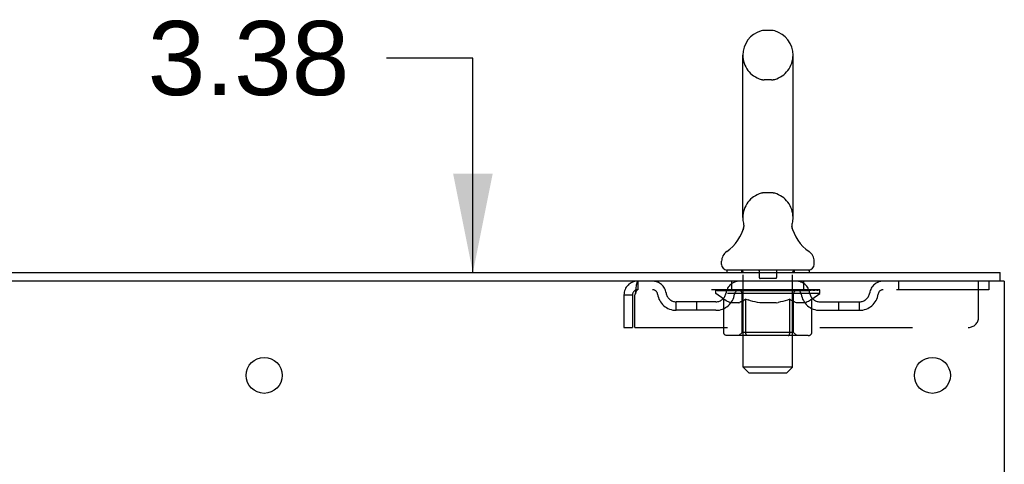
# Model space of a CAD drawing. Header units: inches. Extents: x 0 to 204, y 0 to 132.
# Tile 117 of 118: x 126.88 to 138.86, y 87.13 to 92.54. Entities that reach past the tile are written whole.
import ezdxf

# ---------------------------------------------------------------- set-up
doc = ezdxf.new("R2010")
doc.units = ezdxf.units.IN
doc.header["$LTSCALE"] = 11.243375
doc.header["$MEASUREMENT"] = 0
doc.linetypes.add('HIDDEN', pattern=[0.2, 0.1, -0.1])
doc.layers.get('0').update_dxf_attribs({"linetype": 'CONTINUOUS'})
doc.layers.add('DEFAULT_2', color=8, linetype='HIDDEN')
doc.layers.add('DIMENSIONS', color=7, linetype='CONTINUOUS')
doc.styles.get("Standard").update_dxf_attribs({"font": 'arial.ttf'})
doc.dimstyles.new('DIMSTYLE_1', dxfattribs={"dimtxt": 0.901875, "dimasz": 1.2025, "dimexe": 0.09, "dimexo": 0.07, "dimgap": 0.0375, "dimtad": 0, "dimtih": 1, "dimtoh": 1, "dimzin": 4, "dimdsep": 46, "dimtxsty": 'Standard', "dimblk": '_FILLED', "dimblk1": '_FILLED', "dimblk2": '_FILLED', "dimcen": 0.09, "dimadec": 3, "dimazin": 1, "dimtfac": 1, "dimtdec": 3, "dimtofl": 0, "dimtmove": 0, "dimatfit": 3, "dimldrblk": '_FILLED', "dimfxl": 0, "dimtolj": 1, "dimtzin": 4, "dimarcsym": 0})

# ---------------------------------------------------------------- blocks, each defined once
blk = doc.blocks.new('_FILLED')
at = {"color": 0, "linetype": 'ByBlock'}
blk.add_solid([(0, 0), (-1, 0.2), (-1, -0.2)], dxfattribs=at)
blk = doc.blocks.new('*D20')
at = {"layer": 'DIMENSIONS', "color": 2, "linetype": 'Continuous'}
for p, q in [((132.396, 92.07), (131.344, 92.07)), ((132.396, 89.46), (132.396, 92.07)), ((132.396, 86.085), (132.396, 83.68))]:
    blk.add_line(p, q, dxfattribs=at)
at = {"layer": 'DIMENSIONS', "color": 2, "linetype": 'Continuous', "xscale": 1.2025, "yscale": 1.2025, "zscale": 1.2025}
for p, rotation in [((132.396, 89.46), 270), ((132.396, 86.085), 90)]:
    blk.add_blockref('_FILLED', p, dxfattribs=dict(at, rotation=rotation))
at = {"layer": 'DIMENSIONS', "color": 2, "linetype": 'Continuous', "insert": (130.893, 92.521), "char_height": 0.9019, "width": 2.45082, "attachment_point": 3, "line_spacing_factor": 0.9}
blk.add_mtext('3.38', dxfattribs=at)

msp = doc.modelspace()

# ---------------------------------------------------------------- linework, layer by layer
at = {"color": 7, "linetype": 'Continuous'}
for p, q in [((136.027, 92.405), (135.939, 92.405)), ((135.677, 90.13), (135.677, 92.105)), ((136.289, 90.13), (136.289, 92.105)), ((136.277, 90.036), (136.278, 90.041)), ((136.278, 90.046), (136.279, 90.051)), ((136.278, 90.041), (136.278, 90.046)), ((136.28, 90.056), (136.281, 90.06)), ((135.683, 89.987), (135.682, 89.982)), ((136.277, 90.031), (136.277, 90.036)), ((136.277, 90.026), (136.277, 90.031)), ((136.277, 90.021), (136.277, 90.026)), ((136.277, 90.016), (136.277, 90.021)), ((136.278, 90.011), (136.277, 90.016)), ((136.279, 90.006), (136.278, 90.011)), ((136.279, 90.001), (136.279, 90.006)), ((136.28, 89.997), (136.279, 90.001)), ((136.281, 89.993), (136.28, 89.997)), ((135.42, 89.559), (135.42, 89.598)), ((136.545, 89.559), (136.545, 89.598)), ((135.483, 89.49), (135.483, 89.46)), ((136.483, 89.49), (135.483, 89.49)), ((136.483, 89.49), (136.483, 89.46)), ((138.806, 89.356), (138.806, 89.46))]:
    msp.add_line(p, q, dxfattribs=at)
at = {"color": 3, "linetype": 'Continuous'}
for p, q in [((121.047, 89.46), (138.806, 89.46)), ((138.858, 89.356), (121.052, 89.356)), ((138.858, 89.356), (138.858, 9.564))]:
    msp.add_line(p, q, dxfattribs=at)
at = {"color": 7, "linetype": 'Continuous'}
for points in [[(135.685, 90.06), (135.686, 90.056), (135.687, 90.051), (135.688, 90.046), (135.688, 90.041), (135.689, 90.036), (135.689, 90.031), (135.689, 90.026), (135.689, 90.021), (135.688, 90.016), (135.688, 90.011), (135.687, 90.006), (135.686, 90.001), (135.685, 89.997), (135.684, 89.992), (135.683, 89.987)], [(136.279, 90.051), (136.28, 90.056), (136.281, 90.06)]]:
    msp.add_lwpolyline(points, dxfattribs=at)
at = {"color": 3, "linetype": 'Continuous'}
for centre in [(129.858, 88.21), (137.983, 88.21)]:
    msp.add_circle(centre, 0.219, dxfattribs=at)
at = {"color": 7, "linetype": 'Continuous'}
for centre, radius, start, end in [((135.983, 92.105), 0.306, 105.6303, 180), ((135.939, 92.261), 0.144, 90, 105.6303), ((136.027, 92.261), 0.144, 74.3697, 90), ((135.983, 92.105), 0.306, 0, 74.3697), ((135.983, 90.13), 0.306, 180, 193.2053), ((135.983, 90.13), 0.306, 346.7947, 360), ((135.185, 90.146), 0.523, 304.6624, 347.2389), ((136.781, 90.146), 0.523, 192.7611, 235.3376), ((135.564, 89.598), 0.144, 124.6624, 180), ((136.402, 89.598), 0.144, 360, 55.3376), ((135.489, 89.559), 0.069, 180, 265), ((136.476, 89.559), 0.069, 275, 360)]:
    msp.add_arc(centre, radius, start, end, dxfattribs=at)
at = {"layer": 'DEFAULT_2', "color": 8, "linetype": 'HIDDEN'}
for p, q in [((136.027, 91.805), (135.939, 91.805)), ((136.027, 90.43), (135.939, 90.43)), ((135.663, 89.49), (135.663, 89.46)), ((135.683, 88.309), (135.683, 89.46)), ((135.878, 89.48), (135.878, 89.4)), ((136.088, 89.48), (136.088, 89.4)), ((136.283, 88.309), (136.283, 89.46)), ((136.303, 89.49), (136.303, 89.46)), ((134.4, 89.356), (134.4, 89.252)), ((135.545, 89.252), (135.545, 89.356)), ((136.078, 89.39), (135.888, 89.39)), ((136.42, 89.252), (136.42, 89.356)), ((137.57, 89.356), (137.57, 89.252)), ((138.545, 88.918), (138.545, 89.356)), ((138.67, 89.356), (138.67, 89.252)), ((138.67, 89.252), (134.4, 89.252)), ((135.35, 89.205), (135.35, 89.245)), ((135.35, 89.245), (135.656, 89.245)), ((135.446, 89.137), (135.35, 89.205)), ((136.616, 89.205), (135.35, 89.205)), ((135.351, 89.245), (135.351, 89.249)), ((135.471, 89.248), (135.351, 89.249)), ((135.359, 89.245), (135.359, 89.252)), ((135.368, 89.242), (135.368, 89.245)), ((135.368, 89.242), (136.598, 89.242)), ((135.377, 89.242), (135.377, 89.245)), ((135.378, 89.242), (135.378, 89.245)), ((135.388, 89.245), (135.388, 89.252)), ((135.404, 89.242), (135.404, 89.245)), ((135.406, 89.242), (135.406, 89.245)), ((135.434, 89.245), (135.434, 89.252)), ((135.449, 89.242), (135.449, 89.245)), ((135.452, 89.242), (135.452, 89.245)), ((135.471, 89.245), (135.471, 89.248)), ((135.498, 89.245), (135.498, 89.252)), ((135.499, 89.242), (135.499, 89.245)), ((135.5, 89.242), (135.5, 89.245)), ((135.503, 89.242), (135.503, 89.245)), ((135.51, 89.242), (135.51, 89.245)), ((135.51, 89.242), (135.51, 89.245)), ((135.514, 89.242), (135.514, 89.245)), ((135.517, 89.242), (135.517, 89.246)), ((135.521, 89.242), (135.521, 89.245)), ((135.535, 89.242), (135.535, 89.245)), ((135.554, 89.242), (135.554, 89.247)), ((135.554, 89.242), (135.554, 89.245)), ((135.574, 89.242), (135.574, 89.245)), ((135.574, 89.242), (135.574, 89.245)), ((135.576, 89.245), (135.576, 89.252)), ((135.586, 89.242), (135.586, 89.245)), ((135.59, 89.242), (135.59, 89.245)), ((135.599, 89.242), (135.599, 89.245)), ((135.61, 89.242), (135.61, 89.249)), ((135.626, 89.242), (135.626, 89.245)), ((135.629, 89.242), (135.629, 89.245)), ((135.656, 89.242), (135.656, 89.245)), ((135.723, 89.245), (135.661, 89.245)), ((135.666, 89.245), (135.666, 89.252)), ((135.67, 88.733), (135.67, 89.202)), ((135.673, 89.242), (135.673, 89.245)), ((135.678, 89.242), (135.678, 89.245)), ((135.684, 89.242), (135.684, 89.25)), ((135.688, 89.242), (135.688, 89.245)), ((135.699, 89.242), (135.699, 89.245)), ((135.723, 89.242), (135.723, 89.245)), ((135.798, 89.245), (135.739, 89.245)), ((135.759, 89.242), (135.759, 89.245)), ((135.766, 89.245), (135.766, 89.252)), ((135.77, 89.242), (135.77, 89.245)), ((135.772, 89.242), (135.772, 89.251)), ((135.775, 89.242), (135.775, 89.245)), ((135.783, 89.242), (135.783, 89.245)), ((135.798, 89.242), (135.798, 89.245)), ((135.878, 89.245), (135.824, 89.245)), ((135.837, 89.242), (135.837, 89.245)), ((135.868, 89.245), (135.983, 89.252)), ((135.873, 89.245), (135.873, 89.252)), ((135.873, 89.251), (135.873, 89.252)), ((135.873, 89.245), (135.873, 89.251)), ((135.873, 89.242), (135.873, 89.245)), ((135.877, 89.242), (135.877, 89.245)), ((135.878, 89.242), (135.878, 89.245)), ((135.879, 89.242), (135.879, 89.245)), ((135.962, 89.245), (135.914, 89.245)), ((135.919, 89.242), (135.919, 89.245)), ((135.962, 89.242), (135.962, 89.245)), ((135.98, 89.245), (135.98, 89.245)), ((135.98, 89.242), (135.98, 89.245)), ((135.98, 89.242), (135.98, 89.245)), ((135.983, 89.245), (135.983, 89.252)), ((135.983, 89.252), (136.097, 89.245)), ((135.985, 89.242), (135.985, 89.245)), ((135.985, 89.245), (135.986, 89.245)), ((135.986, 89.242), (135.986, 89.245)), ((136.004, 89.242), (136.004, 89.245)), ((136.004, 89.245), (136.052, 89.245)), ((136.046, 89.242), (136.046, 89.245)), ((136.087, 89.242), (136.087, 89.245)), ((136.087, 89.242), (136.087, 89.245)), ((136.087, 89.245), (136.142, 89.245)), ((136.088, 89.242), (136.088, 89.245)), ((136.092, 89.251), (136.093, 89.252)), ((136.092, 89.245), (136.092, 89.251)), ((136.092, 89.242), (136.092, 89.245)), ((136.093, 89.245), (136.093, 89.252)), ((136.129, 89.242), (136.129, 89.245)), ((136.168, 89.242), (136.168, 89.245)), ((136.168, 89.245), (136.227, 89.245)), ((136.183, 89.242), (136.183, 89.245)), ((136.191, 89.242), (136.191, 89.245)), ((136.193, 89.242), (136.193, 89.251)), ((136.196, 89.242), (136.196, 89.245)), ((136.2, 89.245), (136.2, 89.252)), ((136.207, 89.242), (136.207, 89.245)), ((136.243, 89.242), (136.243, 89.245)), ((136.243, 89.245), (136.305, 89.245)), ((136.267, 89.242), (136.267, 89.245)), ((136.278, 89.242), (136.278, 89.245)), ((136.282, 89.242), (136.282, 89.25)), ((136.288, 89.242), (136.288, 89.245)), ((136.293, 89.242), (136.293, 89.245)), ((136.296, 88.733), (136.296, 89.202)), ((136.3, 89.245), (136.3, 89.252)), ((136.31, 89.242), (136.31, 89.245)), ((136.31, 89.245), (136.511, 89.245)), ((136.337, 89.242), (136.337, 89.245)), ((136.34, 89.242), (136.34, 89.245)), ((136.356, 89.242), (136.356, 89.249)), ((136.367, 89.242), (136.367, 89.245)), ((136.376, 89.242), (136.376, 89.245)), ((136.38, 89.242), (136.38, 89.245)), ((136.39, 89.245), (136.39, 89.252)), ((136.391, 89.242), (136.391, 89.245)), ((136.391, 89.242), (136.391, 89.245)), ((136.412, 89.242), (136.412, 89.247)), ((136.412, 89.242), (136.412, 89.245)), ((136.43, 89.242), (136.43, 89.245)), ((136.445, 89.242), (136.445, 89.245)), ((136.449, 89.242), (136.449, 89.246)), ((136.452, 89.242), (136.452, 89.245)), ((136.456, 89.242), (136.456, 89.245)), ((136.456, 89.242), (136.456, 89.245)), ((136.463, 89.242), (136.463, 89.245)), ((136.466, 89.242), (136.466, 89.245)), ((136.467, 89.242), (136.467, 89.245)), ((136.468, 89.245), (136.468, 89.252)), ((136.514, 89.242), (136.514, 89.245)), ((136.517, 89.242), (136.517, 89.245)), ((136.517, 89.135), (136.616, 89.205)), ((136.531, 89.245), (136.531, 89.252)), ((136.56, 89.242), (136.56, 89.245)), ((136.562, 89.242), (136.562, 89.245)), ((136.578, 89.245), (136.578, 89.252)), ((136.588, 89.242), (136.588, 89.245)), ((136.589, 89.242), (136.589, 89.245)), ((136.598, 89.242), (136.598, 89.245)), ((136.607, 89.245), (136.607, 89.252)), ((136.616, 89.205), (136.616, 89.252)), ((134.233, 89.189), (134.233, 88.793)), ((134.233, 89.189), (134.337, 89.189)), ((134.337, 89.189), (134.337, 88.793)), ((134.367, 88.793), (134.367, 89.189)), ((134.868, 89.001), (134.868, 89.105)), ((135.351, 89.105), (134.868, 89.105)), ((135.118, 89.001), (135.118, 89.105)), ((135.446, 88.73), (135.446, 89.137)), ((135.446, 89.137), (135.462, 89.127)), ((135.476, 89.118), (135.461, 89.127)), ((135.491, 89.11), (135.476, 89.118)), ((135.505, 89.103), (135.491, 89.11)), ((135.519, 89.098), (135.505, 89.103)), ((135.534, 89.093), (135.519, 89.098)), ((135.628, 89.093), (135.534, 89.093)), ((135.628, 89.093), (135.642, 89.098)), ((135.656, 89.103), (135.642, 89.098)), ((135.67, 89.11), (135.656, 89.103)), ((135.685, 89.118), (135.67, 89.11)), ((135.699, 89.127), (135.685, 89.118)), ((135.714, 89.137), (135.699, 89.127)), ((135.714, 88.73), (135.714, 89.137)), ((135.714, 89.137), (135.743, 89.127)), ((135.772, 89.118), (135.743, 89.127)), ((135.8, 89.11), (135.772, 89.118)), ((135.828, 89.103), (135.8, 89.11)), ((135.856, 89.098), (135.828, 89.104)), ((135.884, 89.093), (135.856, 89.098)), ((136.082, 89.093), (135.884, 89.093)), ((136.082, 89.093), (136.109, 89.098)), ((136.137, 89.103), (136.109, 89.098)), ((136.165, 89.11), (136.137, 89.103)), ((136.193, 89.118), (136.164, 89.11)), ((136.221, 89.126), (136.192, 89.117)), ((136.249, 89.136), (136.221, 89.126)), ((136.249, 88.73), (136.249, 89.136)), ((136.249, 89.136), (136.263, 89.126)), ((136.277, 89.118), (136.263, 89.126)), ((136.291, 89.11), (136.277, 89.118)), ((136.305, 89.103), (136.291, 89.11)), ((136.318, 89.098), (136.304, 89.104)), ((136.331, 89.093), (136.318, 89.098)), ((136.435, 89.093), (136.331, 89.093)), ((136.435, 89.093), (136.449, 89.098)), ((136.462, 89.103), (136.449, 89.098)), ((136.476, 89.11), (136.462, 89.103)), ((136.489, 89.117), (136.475, 89.11)), ((136.503, 89.126), (136.489, 89.117)), ((136.517, 89.135), (136.503, 89.126)), ((136.517, 88.73), (136.517, 89.135)), ((136.615, 89.105), (137.097, 89.105)), ((136.847, 89.001), (136.847, 89.105)), ((137.097, 89.001), (137.097, 89.105)), ((135.351, 89.001), (134.868, 89.001)), ((136.615, 89.001), (137.097, 89.001)), ((134.233, 88.793), (134.337, 88.793)), ((134.367, 88.793), (138.42, 88.793)), ((135.67, 88.733), (135.63, 88.693)), ((136.296, 88.733), (135.67, 88.733)), ((136.296, 88.733), (136.335, 88.693)), ((136.474, 88.693), (135.489, 88.693)), ((136.228, 88.693), (136.23, 88.693)), ((136.236, 88.696), (136.238, 88.698)), ((136.238, 88.698), (136.24, 88.7)), ((135.752, 88.24), (135.683, 88.309)), ((136.283, 88.309), (135.683, 88.309)), ((136.214, 88.24), (136.283, 88.309)), ((135.752, 88.24), (136.214, 88.24))]:
    msp.add_line(p, q, dxfattribs=at)
for points in [[(134.4, 89.356), (134.398, 89.354), (134.395, 89.351), (134.393, 89.346), (134.39, 89.339), (134.388, 89.33), (134.386, 89.319), (134.383, 89.307), (134.381, 89.293), (134.379, 89.277), (134.376, 89.261), (134.374, 89.244), (134.372, 89.226), (134.369, 89.207), (134.367, 89.189)], [(134.4, 89.252), (134.398, 89.251), (134.395, 89.25), (134.393, 89.248), (134.39, 89.245), (134.388, 89.242), (134.386, 89.238), (134.383, 89.233), (134.381, 89.228), (134.379, 89.222), (134.376, 89.216), (134.374, 89.209), (134.372, 89.203), (134.369, 89.196), (134.367, 89.189)], [(135.489, 88.693), (135.484, 88.693), (135.479, 88.694), (135.474, 88.696), (135.469, 88.698), (135.465, 88.7), (135.46, 88.703), (135.456, 88.707), (135.453, 88.711), (135.45, 88.715), (135.448, 88.72), (135.447, 88.725), (135.446, 88.73)], [(135.735, 88.693), (135.733, 88.693), (135.73, 88.694), (135.728, 88.696), (135.725, 88.698), (135.723, 88.7), (135.721, 88.703), (135.719, 88.707), (135.717, 88.711), (135.716, 88.715), (135.715, 88.72), (135.714, 88.725), (135.714, 88.73)], [(136.247, 88.715), (136.248, 88.72), (136.249, 88.725), (136.249, 88.73)], [(136.248, 88.72), (136.249, 88.725), (136.249, 88.73)], [(136.474, 88.693), (136.479, 88.693), (136.484, 88.694), (136.489, 88.696), (136.494, 88.698), (136.499, 88.7), (136.503, 88.703), (136.507, 88.707), (136.51, 88.711), (136.513, 88.715), (136.515, 88.72), (136.516, 88.725), (136.517, 88.73)], [(136.23, 88.693), (136.233, 88.694), (136.236, 88.696)], [(136.24, 88.7), (136.242, 88.703), (136.244, 88.707), (136.246, 88.711), (136.247, 88.715)], [(136.242, 88.703), (136.244, 88.707), (136.246, 88.711)]]:
    msp.add_lwpolyline(points, dxfattribs=at)
for centre, radius, start, end in [((135.983, 92.105), 0.306, 180, 254.3697), ((135.983, 92.105), 0.306, 285.6303, 360), ((135.939, 91.949), 0.144, 254.3697, 270), ((136.027, 91.949), 0.144, 270, 285.6303), ((135.983, 90.13), 0.306, 105.6303, 180), ((135.939, 90.286), 0.144, 90, 105.6303), ((136.027, 90.286), 0.144, 74.3697, 90), ((135.983, 90.13), 0.306, 0, 74.3697), ((135.489, 89.559), 0.069, 265, 270), ((135.653, 89.46), 0.03, 0, 90), ((135.868, 89.48), 0.01, 0, 90), ((136.098, 89.48), 0.01, 90, 180), ((136.313, 89.46), 0.03, 90, 180), ((136.476, 89.559), 0.069, 270, 275), ((134.4, 89.189), 0.167, 90, 180), ((134.579, 89.189), 0.167, 8.0716, 90), ((135.64, 89.189), 0.167, 90, 171.9284), ((135.888, 89.4), 0.01, 180, 270), ((136.078, 89.4), 0.01, 270, 360), ((136.325, 89.189), 0.167, 8.0716, 90), ((137.387, 89.189), 0.167, 90, 171.9284), ((134.4, 89.189), 0.063, 90, 180), ((134.58, 89.189), 0.0625, 7.9863, 90), ((134.868, 89.23), 0.125, 188.0716, 270), ((135.351, 89.23), 0.125, 270, 351.9284), ((135.64, 89.189), 0.0625, 90, 172.0137), ((135.63, 89.202), 0.0398, 0, 90), ((136.335, 89.202), 0.0398, 90, 180), ((136.326, 89.189), 0.0625, 7.9863, 90), ((136.615, 89.23), 0.125, 188.0716, 270), ((137.097, 89.23), 0.125, 270, 351.9284), ((137.386, 89.189), 0.0625, 90, 172.0137), ((134.868, 89.23), 0.229, 187.9863, 270), ((135.351, 89.23), 0.229, 270, 352.0137), ((136.615, 89.23), 0.229, 187.9863, 270), ((137.097, 89.23), 0.229, 270, 352.0137), ((138.42, 88.918), 0.125, 270, 360)]:
    msp.add_arc(centre, radius, start, end, dxfattribs=at)
for centre, major_axis, ratio, start_param, end_param in [((135.983, 89.252), (0.633, 0.007), 0.05963, 9.249616, 9.431313), ((135.983, 89.252), (0.633, 0), 0.060556, -3.083241, -2.96706), ((135.983, 89.252), (0.633, 0.013), 0.05688, 2.791345, 2.965878), ((135.374, 89.24), (0.198, -0.002), 0.05963, 0.605815, 1.645666), ((135.306, 89.24), (0.198, 0.002), 0.05963, 0.25549, 1.295341), ((135.983, 89.252), (0.633, -0.007), 0.05963, -2.96643, -2.791898), ((135.306, 89.233), (0.198, 0.004), 0.05688, 1.20151, 1.294789), ((135.374, 89.233), (0.198, 0), 0.060556, 1.551758, 1.645036), ((135.33, 89.233), (0.198, 0.002), 0.05963, 1.170259, 1.376596), ((135.375, 89.235), (0.164, 0.002), 0.05963, 1.065228, 1.614276), ((135.355, 89.235), (0.164, 0.003), 0.05688, 0.890143, 1.43919), ((135.413, 89.235), (0.164, 0), 0.060556, 1.240391, 1.789438), ((135.983, 89.252), (0.633, 0.019), 0.052395, 2.616403, 2.790936), ((135.437, 89.24), (0.198, -0.004), 0.05688, 0.7809, 1.820751), ((135.302, 89.24), (0.198, 0.004), 0.05688, 0.080405, 1.120256), ((135.983, 89.252), (0.633, -0.013), 0.05688, -2.791345, -2.616812), ((135.302, 89.233), (0.198, 0.006), 0.052395, 1.026568, 1.119847), ((135.437, 89.233), (0.198, -0.002), 0.05963, 1.72692, 1.820198), ((135.355, 89.235), (0.164, 0.005), 0.052395, 0.715201, 1.264248), ((135.469, 89.235), (0.164, -0.002), 0.05963, 1.415553, 1.9646), ((135.983, 89.252), (0.633, 0.025), 0.046319, 2.441654, 2.616187), ((135.516, 89.24), (0.198, -0.006), 0.052395, 0.955842, 1.995693), ((135.319, 89.24), (0.198, 0.006), 0.052395, -0.094537, 0.945314), ((135.983, 89.252), (0.633, -0.019), 0.052395, -2.616403, -2.44187), ((135.319, 89.233), (0.198, 0.008), 0.046319, 0.851819, 0.945098), ((135.516, 89.233), (0.198, -0.004), 0.05688, 1.902006, 1.995284), ((135.373, 89.235), (0.164, 0.006), 0.046319, 0.540452, 1.089499), ((135.54, 89.235), (0.164, -0.003), 0.05688, 1.590638, 2.139686), ((135.33, 89.24), (0.198, 0), 0.060556, 0.430652, 0.777569), ((135.983, 89.252), (0.633, 0.029), 0.038841, 2.267123, 2.441656), ((135.609, 89.24), (0.198, -0.008), 0.046319, 1.130591, 2.170442), ((135.983, 89.252), (0.633, -0.025), 0.046319, -2.441654, -2.267121), ((135.356, 89.24), (0.198, 0.008), 0.046319, -0.269286, 0.770565), ((135.356, 89.233), (0.198, 0.009), 0.038841, 0.677289, 0.770567), ((135.609, 89.233), (0.198, -0.006), 0.052395, 2.076947, 2.170226), ((135.41, 89.235), (0.164, 0.008), 0.038841, 0.365921, 0.914969), ((135.625, 89.235), (0.164, -0.005), 0.052395, 1.76558, 2.314627), ((135.983, 89.252), (0.633, 0.033), 0.030195, 2.09281, 2.267343), ((135.714, 89.24), (0.198, -0.009), 0.038841, 1.305122, 2.344973), ((135.983, 89.252), (0.633, -0.029), 0.038841, -2.267123, -2.092591), ((135.412, 89.24), (0.198, 0.009), 0.038841, -0.443817, 0.596034), ((135.412, 89.233), (0.198, 0.01), 0.030195, 0.502975, 0.596254), ((135.714, 89.233), (0.198, -0.008), 0.046319, 2.251696, 2.344975), ((135.464, 89.235), (0.164, 0.009), 0.030195, 0.191608, 0.740655), ((135.72, 89.235), (0.164, -0.006), 0.046319, 1.940329, 2.489376), ((135.486, 89.24), (0.198, 0.01), 0.030195, -0.61813, 0.421721), ((135.983, 89.252), (0.633, 0.036), 0.020645, 1.918687, 2.09322), ((135.827, 89.24), (0.198, -0.01), 0.030195, 1.479435, 2.519286), ((135.983, 89.252), (0.633, -0.033), 0.030195, -2.09281, -1.918277), ((135.486, 89.233), (0.198, 0.011), 0.020645, 0.328852, 0.422131), ((135.827, 89.233), (0.198, -0.009), 0.038841, 2.426227, 2.519505), ((135.535, 89.235), (0.164, 0.009), 0.020645, 0.017485, 0.566532), ((135.824, 89.235), (0.164, -0.008), 0.038841, 2.11486, 2.663907), ((135.574, 89.24), (0.198, 0.011), 0.020645, -0.792253, 0.247598), ((135.983, 89.252), (0.633, 0.038), 0.010478, 1.744704, 1.919237), ((135.945, 89.24), (0.198, -0.011), 0.020645, 1.653558, 2.693409), ((135.983, 89.252), (0.633, -0.036), 0.020645, -1.918687, -1.744154), ((135.574, 89.233), (0.198, 0.012), 0.010478, 0.154869, 0.248148), ((135.945, 89.233), (0.198, -0.01), 0.030195, 2.60054, 2.693819), ((135.618, 89.235), (0.164, 0.01), 0.010478, 6.126688, 6.675735), ((135.932, 89.235), (0.164, -0.009), 0.030195, 2.289173, 2.83822), ((135.675, 89.24), (0.198, 0.012), 0.010478, -0.966236, -0.000846), ((136.064, 89.24), (0.198, -0.012), 0.010478, 1.827541, 2.867392), ((135.983, 89.252), (0.633, -0.038), 0.010478, -1.744704, -1.570171), ((136.064, 89.233), (0.198, -0.011), 0.020645, 2.774664, 2.867942), ((136.042, 89.235), (0.164, -0.009), 0.020645, 2.463296, 3.012344), ((135.902, 89.24), (0.198, 0.012), 0.010478, 0.274201, 1.314052), ((135.816, 89.235), (0.164, 0.01), 0.010478, -0.000483, 0.504314), ((135.786, 89.233), (0.198, 0.012), 0.010478, 0.099668, 0.192946), ((135.983, 89.252), (0.633, 0.038), 0.010478, -1.571421, -1.396888), ((136.18, 89.233), (0.198, -0.012), 0.010478, 2.948646, 3.041925), ((136.15, 89.235), (0.164, -0.01), 0.010478, 2.637279, 3.142076), ((136.021, 89.24), (0.198, 0.011), 0.020645, 0.448184, 1.488034), ((135.924, 89.235), (0.164, 0.009), 0.020645, 0.129249, 0.678296), ((135.902, 89.233), (0.198, 0.011), 0.020645, 0.273651, 0.366929), ((136.29, 89.24), (0.198, -0.012), 0.010478, -3.140747, -2.175357), ((135.983, 89.252), (0.633, 0.036), 0.020645, -1.397439, -1.222906), ((135.983, 89.252), (0.633, -0.038), 0.010478, 1.222355, 1.396888), ((136.139, 89.24), (0.198, 0.01), 0.030195, 0.622307, 1.662158), ((136.034, 89.235), (0.164, 0.009), 0.030195, 0.303372, 0.852419), ((136.348, 89.235), (0.164, -0.01), 0.010478, 2.749043, 3.29809), ((136.392, 89.24), (0.198, -0.011), 0.020645, 2.893995, 3.933846), ((136.021, 89.233), (0.198, 0.01), 0.030195, 0.447774, 0.541052), ((136.392, 89.233), (0.198, -0.012), 0.010478, 2.893445, 2.986723), ((136.252, 89.24), (0.198, 0.009), 0.038841, 0.79662, 1.836471), ((135.983, 89.252), (0.633, 0.033), 0.030195, -1.223315, -1.048783), ((135.983, 89.252), (0.633, -0.036), 0.020645, 1.048373, 1.222906), ((136.142, 89.235), (0.164, 0.008), 0.038841, 0.477686, 1.026733), ((136.431, 89.235), (0.164, -0.009), 0.020645, 2.57506, 3.124108), ((136.48, 89.24), (0.198, -0.01), 0.030195, 2.719872, 3.759723), ((136.356, 89.24), (0.198, 0.008), 0.046319, 0.971151, 2.011002), ((136.139, 89.233), (0.198, 0.009), 0.038841, 0.622087, 0.715366), ((136.48, 89.233), (0.198, -0.011), 0.020645, 2.719462, 2.812741), ((135.983, 89.252), (0.633, 0.029), 0.038841, -1.049002, -0.874469), ((135.983, 89.252), (0.633, -0.033), 0.030195, 0.87425, 1.048783), ((136.246, 89.235), (0.164, 0.006), 0.046319, 0.652216, 1.201263), ((136.45, 89.24), (0.198, 0.006), 0.052395, 1.1459, 2.185751), ((136.501, 89.235), (0.164, -0.009), 0.030195, 2.400937, 2.949985), ((136.554, 89.24), (0.198, -0.009), 0.038841, 2.545558, 3.585409), ((136.341, 89.235), (0.164, 0.005), 0.052395, 0.826965, 1.376012), ((136.252, 89.233), (0.198, 0.008), 0.046319, 0.796618, 0.889896), ((136.554, 89.233), (0.198, -0.01), 0.030195, 2.545339, 2.638617), ((136.529, 89.24), (0.198, 0.004), 0.05688, 1.320842, 2.360692), ((135.983, 89.252), (0.633, 0.025), 0.046319, -0.874471, -0.699939), ((135.983, 89.252), (0.633, -0.029), 0.038841, 0.699936, 0.874469), ((136.61, 89.24), (0.198, -0.008), 0.046319, 2.371028, 3.410879), ((136.556, 89.235), (0.164, -0.008), 0.038841, 2.226624, 2.775671), ((136.592, 89.24), (0.198, 0.002), 0.05963, 1.495927, 2.535778), ((136.426, 89.235), (0.164, 0.003), 0.05688, 1.001907, 1.550954), ((136.647, 89.24), (0.198, -0.006), 0.052395, 2.196279, 3.23613), ((136.356, 89.233), (0.198, 0.006), 0.052395, 0.971367, 1.064645), ((136.593, 89.235), (0.164, -0.006), 0.046319, 2.052093, 2.601141), ((136.636, 89.24), (0.198, 0), 0.060556, 1.671089, 2.71094), ((136.61, 89.233), (0.198, -0.009), 0.038841, 2.371026, 2.464304), ((136.664, 89.24), (0.198, -0.004), 0.05688, 2.021337, 3.061188), ((135.983, 89.252), (0.633, 0.019), 0.052395, -0.699723, -0.52519), ((135.983, 89.252), (0.633, -0.025), 0.046319, 0.525406, 0.699939), ((136.66, 89.24), (0.198, -0.002), 0.05963, 1.846251, 2.886102), ((136.497, 89.235), (0.164, 0.002), 0.05963, 1.176993, 1.72604), ((136.611, 89.235), (0.164, -0.005), 0.052395, 1.877344, 2.426392), ((136.552, 89.235), (0.164, 0), 0.060556, 1.352155, 1.901202), ((136.61, 89.235), (0.164, -0.003), 0.05688, 1.702402, 2.25145), ((136.591, 89.235), (0.164, -0.002), 0.05963, 1.527317, 2.076364), ((136.45, 89.233), (0.198, 0.004), 0.05688, 1.146309, 1.239587), ((136.647, 89.233), (0.198, -0.008), 0.046319, 2.196495, 2.289773), ((135.983, 89.252), (0.633, 0.013), 0.05688, -0.524781, -0.350248), ((135.983, 89.252), (0.633, -0.019), 0.052395, 0.350657, 0.52519), ((136.529, 89.233), (0.198, 0.002), 0.05963, 1.321394, 1.414673), ((136.664, 89.233), (0.198, -0.006), 0.052395, 2.021746, 2.115024), ((135.983, 89.252), (0.633, 0.007), 0.05963, -0.349695, -0.175162), ((135.983, 89.252), (0.633, -0.013), 0.05688, 0.175715, 0.350248), ((136.592, 89.233), (0.198, 0), 0.060556, 1.496556, 1.589835), ((136.66, 89.233), (0.198, -0.004), 0.05688, 1.846804, 1.940083), ((136.636, 89.233), (0.198, -0.002), 0.05963, 1.671719, 1.764997), ((135.983, 89.252), (0.633, 0), 0.060556, -0.174533, 0), ((135.983, 89.252), (0.633, -0.007), 0.05963, 0.000629, 0.175162)]:
    msp.add_ellipse(centre, major_axis=major_axis, ratio=ratio, start_param=start_param, end_param=end_param, dxfattribs=at)

# ---------------------------------------------------------------- dimensions: what is measured, and where the dimension line sits
at = {"layer": 'DIMENSIONS', "color": 2, "linetype": 'Continuous'}
dim = msp.add_linear_dim(base=(132.396412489, 86.084522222), p1=(138.745918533, 89.459522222), p2=(136.607918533, 86.084522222), angle=270, dimstyle='DIMSTYLE_1', dxfattribs=at)
dim.commit()
dim.dimension.update_dxf_attribs({"geometry": '*D20', "text_midpoint": (129.665034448, 92.064539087), "dimtype": 160})

doc.saveas('drawing.dxf')
